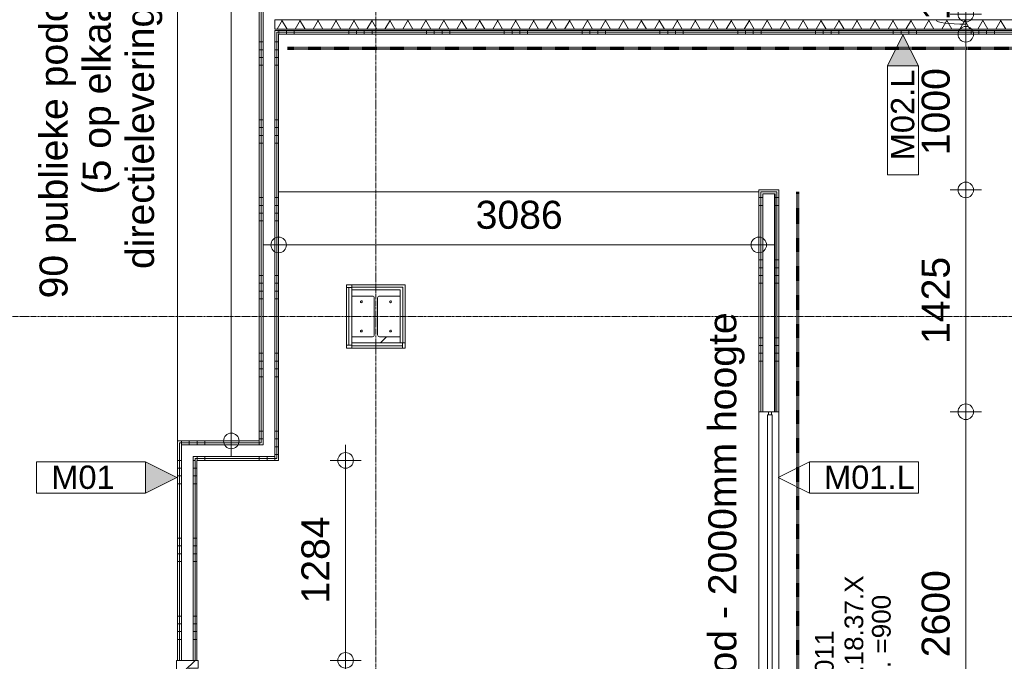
# Model space of a CAD drawing. Header units: millimetres. Extents: x 522 to 75900, y -25803 to 58941.
# Tile 49 of 134: x 20311 to 26639, y 32985 to 37106. Entities that reach past the tile are written whole.
import ezdxf

# ---------------------------------------------------------------- set-up
doc = ezdxf.new("R2010")
doc.units = ezdxf.units.MM
for name, pattern in [('Dash', [6.35, 3.175, -3.175]), ('Dot', [4.7625, 0, -4.7625]), ('Grid Line', [22.225, 12.7, -3.175, 3.175, -3.175]), ('Overhead', [3.96875, 2.38125, -1.5875])]:
    doc.linetypes.add(name, pattern=pattern)
for name, color, linetype, lineweight in [('00_Algemeen', 7, 'Dot', 9), ('00_Algemeen-100', 7, 'Continuous', 9), ('22_Metselwerk', 7, 'Continuous', 9), ('25_Metaalconstructiewerk', 7, 'Continuous', 9), ('30_Kozijnen-ramen-deuren', 7, 'Continuous', 9), ('34_Beglazing', 7, 'Continuous', 18), ('42_Dekvloeren en vloersystemen', 7, 'Continuous', 9)]:
    doc.layers.add(name, color=color, linetype=linetype, lineweight=lineweight)
doc.styles.add('Arial', font='arial.ttf', dxfattribs={"height": 180})
doc.styles.add('Arial_3', font='arial.ttf', dxfattribs={"height": 150})
doc.styles.add('Arial_4', font='arial.ttf', dxfattribs={"height": 120})
doc.dimstyles.new('1_8mm_continuous_mm_zwart', dxfattribs={"dimscale": 304.8, "dimtxt": 183.646692, "dimasz": 0.328084, "dimexe": 0.328084, "dimexo": 0.0625, "dimgap": 0.164042, "dimtad": 1, "dimdec": 0, "dimzin": 0, "dimdsep": 46, "dimtxsty": 'Arial', "dimblk1": 'DOTBLANK', "dimblk2": 'DOTBLANK', "dimsah": 1, "dimcen": 0.09, "dimdle": 0.328084, "dimazin": 0, "dimtfac": 1, "dimtdec": 4, "dimtix": 1, "dimtmove": 0, "dimatfit": 3, "dimfxl": 0.328084, "dimfxlon": 1, "dimtvp": 1, "dimtolj": 1, "dimtzin": 0, "dimarcsym": 2})
doc.dimstyles.new('1_8mm_continuous_mm_zwart_1', dxfattribs={"dimscale": 304.8, "dimtxt": 183.646692, "dimasz": 0.328084, "dimexe": 0.328084, "dimexo": 0.0625, "dimgap": 0.164042, "dimtad": 1, "dimdec": 0, "dimzin": 0, "dimdsep": 46, "dimtxsty": 'Arial', "dimblk1": 'DOTBLANK', "dimblk2": 'DOTBLANK', "dimsah": 1, "dimcen": 0.09, "dimdle": 0.328084, "dimazin": 0, "dimtfac": 1, "dimtdec": 4, "dimtix": 1, "dimtmove": 2, "dimatfit": 3, "dimfxl": 0.328084, "dimfxlon": 1, "dimtvp": 1, "dimtolj": 1, "dimtzin": 0, "dimarcsym": 2})
doc.dimstyles.new('1_8mm_continuous_mm_zwart_2', dxfattribs={"dimscale": 304.8, "dimtxt": 183.646692, "dimasz": 0.328084, "dimexe": 0.328084, "dimexo": 0.0625, "dimgap": 0.164042, "dimtad": 1, "dimdec": 0, "dimzin": 0, "dimdsep": 46, "dimtxsty": 'Arial', "dimblk1": 'DOTBLANK', "dimblk2": 'DOTBLANK', "dimsah": 1, "dimcen": 0.09, "dimdle": 0.328084, "dimazin": 0, "dimtfac": 1, "dimtdec": 4, "dimtix": 1, "dimtmove": 1, "dimatfit": 3, "dimfxl": 0.328084, "dimfxlon": 1, "dimtvp": 1, "dimtolj": 1, "dimtzin": 0, "dimarcsym": 2})
doc.dimstyles.new('1_8mm_continuous_mm_zwart_3', dxfattribs={"dimscale": 304.8, "dimtxt": 183.646692, "dimasz": 0.328084, "dimexe": 0.328084, "dimexo": 0.0625, "dimgap": 0.164042, "dimtad": 1, "dimdec": 0, "dimzin": 0, "dimdsep": 46, "dimtxsty": 'Arial', "dimblk1": 'DOTBLANK', "dimblk2": 'DOTBLANK', "dimsah": 1, "dimcen": 0.09, "dimdle": 0.328084, "dimazin": 0, "dimtfac": 1, "dimtdec": 4, "dimtix": 1, "dimtmove": 0, "dimatfit": 3, "dimfxl": 0.328084, "dimfxlon": 1, "dimtvp": 1, "dimtolj": 1, "dimtzin": 0, "dimarcsym": 2})
pattern_1 = [(90, (26925, 37012.5), (-500, 9e-13), []), (90, (26975, 37012.5), (-500, 9e-13), []), (90, (27025, 37012.5), (-500, 9e-13), []), (90, (27075, 37012.5), (-500, 9e-13), [])]
pattern_2 = [(180, (21975, 37812.5), (-6e-14, -500), []), (180, (21975, 37862.5), (-6e-14, -500), []), (180, (21975, 37912.5), (-6e-14, -500), []), (180, (21975, 37962.5), (-6e-14, -500), [])]
pattern_3 = [(180, (21450, 32625), (-6e-14, -500), []), (180, (21450, 32675), (-6e-14, -500), []), (180, (21450, 32725), (-6e-14, -500), []), (180, (21450, 32775), (-6e-14, -500), [])]
pattern_4 = [(90, (21850, 34275), (-500, 9e-13), []), (90, (21900, 34275), (-500, 9e-13), []), (90, (21950, 34275), (-500, 9e-13), []), (90, (22000, 34275), (-500, 9e-13), [])]
pattern_5 = [(9e-14, (25061, 33062.5), (-8e-13, 500), []), (9e-14, (25061, 33012.5), (-8e-13, 500), []), (9e-14, (25061, 32962.5), (-8e-13, 500), []), (9e-14, (25061, 32912.5), (-8e-13, 500), [])]
pattern_6 = [(90, (0, 0), (-200, 1e-14), [])]

# ---------------------------------------------------------------- blocks, each defined once
blk = doc.blocks.new('28_SCO_TLB_IN_steel S355_HEM - HE300M-V5-100 - Plattegrond - Begane grond')
at = {"layer": '25_Metaalconstructiewerk', "lineweight": 13}
h = blk.add_hatch(dxfattribs=at)
h.set_pattern_fill('FP_129', color=256, style=0, pattern_type=2)
h.set_pattern_definition([(45, (-22600, -35200), (-500, 500), []), (45, (-22430, -35200), (-500, 500), []), (45, (-22420, -35200), (-500, 500), []), (45, (-22410, -35200), (-500, 500), []), (45, (-22400, -35200), (-500, 500), []), (45, (-22390, -35200), (-500, 500), []), (45, (-22380, -35200), (-500, 500), []), (45, (-22370, -35200), (-500, 500), [])])
h.paths.add_polyline_path([(155, -170), (155, -131), (22.5, -131), (14, -127.5), (10.5, -119), (10.5, 119), (14, 127.5), (22.5, 131), (155, 131), (155, 170), (-155, 170), (-155, 131), (-22.5, 131), (-14, 127.5), (-10.5, 119), (-10.5, -119), (-14, -127.5), (-22.5, -131), (-155, -131), (-155, -170), (108.8, -170)], flags=0)
for p, q in [((155, 170), (-155, 170)), ((-155, 170), (-155, 131)), ((-155, 131), (-22.5, 131)), ((22.5, 131), (155, 131)), ((155, 131), (155, 170)), ((-10.5, 119), (-10.5, -119)), ((10.5, -119), (10.5, 119)), ((-22.5, -131), (-155, -131)), ((-155, -131), (-155, -170)), ((-155, -170), (155, -170)), ((155, -131), (22.5, -131)), ((155, -170), (155, -131))]:
    blk.add_line(p, q, dxfattribs=at)
for centre, start, end in [((-22.5, 119), 0, 90), ((22.5, 119), 90, 180), ((-22.5, -119), 270, 0), ((22.5, -119), 180, 270)]:
    blk.add_arc(centre, 12, start, end, dxfattribs=at)
blk = doc.blocks.new('28_ARC_staal - bevestiging - voetplaat 4 ankers lxbxt_f - 500x500x20 stelruimte 20 200-200 inboordiepte 500-3222366-100 - Plattegrond - Begane grond')
at = {"layer": '25_Metaalconstructiewerk', "lineweight": 13}
for centre, start, end in [((-93.9, 93.9), 0, 180), ((-93.9, 93.9), 180, 360), ((93.9, 93.9), 0, 180), ((93.9, 93.9), 180, 360), ((-93.9, -93.9), 0, 180), ((-93.9, -93.9), 180, 360), ((93.9, -93.9), 0, 180), ((93.9, -93.9), 180, 360)]:
    blk.add_arc(centre, 6, start, end, dxfattribs=at)
blk = doc.blocks.new('FRA_R12_AWT_CON_Betonwerk_R20_rvt-1-100 - Plattegrond - Begane grond')
at = {"lineweight": 13}
blk.add_blockref('28_SCO_TLB_IN_steel S355_HEM - HE300M-V5-100 - Plattegrond - Begane grond', (22600, 35200), dxfattribs=at)
at = {"lineweight": 13, "rotation": 89.99999999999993}
blk.add_blockref('28_ARC_staal - bevestiging - voetplaat 4 ankers lxbxt_f - 500x500x20 stelruimte 20 200-200 inboordiepte 500-3222366-100 - Plattegrond - Begane grond', (22600, 35200), dxfattribs=at)
blk = doc.blocks.new('32_HB_a - 01_35_1034x2400_125mm-9730252-100 - Plattegrond - Begane grond')
at = {"layer": '30_Kozijnen-ramen-deuren', "true_color": 0xc0c0c0}
h = blk.add_hatch(dxfattribs=at)
h.set_pattern_fill('FP_92', color=9, style=0, pattern_type=2)
h.set_pattern_definition([(135, (32473.35, -21399), (-70.71068, -70.71068), [])])
h.paths.add_polyline_path([(516.8, 58), (466.8, 58), (466.8, -2), (449.8, -2), (449.8, -81), (516.8, -81)], flags=0)
h.paths.add_polyline_path([(-450.2, -2), (-467.2, -2), (-467.2, 58), (-517.2, 58), (-517.2, -81), (-450.2, -81)], flags=0)
at = {"layer": '30_Kozijnen-ramen-deuren'}
for p, q in [((-517.2, 58), (-517.2, -81)), ((-467.2, 58), (-517.2, 58)), ((-467.2, -2), (-467.2, 58)), ((516.8, 58), (466.8, 58)), ((466.8, 58), (466.8, -2)), ((516.8, -81), (516.8, 58)), ((-450.2, -2), (-467.2, -2)), ((-450.2, -81), (-450.2, -2)), ((466.8, -2), (449.8, -2)), ((449.8, -2), (449.8, -81)), ((-517.2, -81), (-450.2, -81)), ((449.8, -81), (516.8, -81))]:
    blk.add_line(p, q, dxfattribs=at)
blk = doc.blocks.new('32_QS - 18_XR_2600 x 1500mm-8760825-100 - Plattegrond - Begane grond')
at = {"layer": '30_Kozijnen-ramen-deuren', "lineweight": 18}
for p, q in [((-1694.05, 2.75), (-1713.1, 2.75)), ((-1713.1, 2.75), (-1713.1, -16.3)), ((-1694.05, -16.3), (-1694.05, 2.75)), ((886.9, 2.75), (867.85, 2.75)), ((867.85, 2.75), (867.85, -16.3)), ((886.9, -16.3), (886.9, 2.75)), ((-1713.1, -16.3), (-1694.05, -16.3)), ((867.85, -16.3), (886.9, -16.3))]:
    blk.add_line(p, q, dxfattribs=at)
at = {"layer": '34_Beglazing'}
for p, q in [((867.85, 8.7), (-1694.05, 8.7)), ((-1694.05, 8.7), (-1694.05, -22.25)), ((867.85, -22.25), (867.85, 8.7)), ((-1694.05, -22.25), (867.85, -22.25))]:
    blk.add_line(p, q, dxfattribs=at)
blk = doc.blocks.new('DIMBLOCK21-100 - Plattegrond - Begane grond')
at = {"layer": '00_Algemeen-100', "transparency": 16777216}
for p, q in [((21975, 35759.2), (21975, 35559.2)), ((21975, 35659.2), (21975, 35759.2)), ((25061, 35759.2), (25061, 35559.2)), ((25061, 35659.2), (25061, 35759.2)), ((21875, 35659.2), (25161, 35659.2))]:
    blk.add_line(p, q, dxfattribs=at)
for centre in [(21975, 35659.2), (25061, 35659.2)]:
    blk.add_circle(centre, 50, dxfattribs=at)
at = {"layer": '00_Algemeen-100', "color": 0, "transparency": 16777216, "insert": (23241.1, 35942.8), "char_height": 180, "width": 664.518, "attachment_point": 1, "line_spacing_factor": 0.941778, "style": 'Arial'}
blk.add_mtext('3086', dxfattribs=at)
blk = doc.blocks.new('_DotBlank')
at = {"color": 0, "linetype": 'ByBlock', "lineweight": -2}
blk.add_line((-0.5, 0), (-1, 0), dxfattribs=at)
blk.add_circle((0, 0), 0.5, dxfattribs=at)
blk = doc.blocks.new('00_TAG-WA_wall tag_BAR - Type Mark_7x2_rotate-7455555-100 - Plattegrond - Begane grond')
at = {"layer": '00_Algemeen', "linetype": 'Continuous'}
blk.add_hatch(color=256, dxfattribs=at).paths.add_polyline_path([(0, 9), (1, 7), (-1, 7)], flags=0)
for p, q in [((0, 9), (-1, 7)), ((1, 7), (0, 9)), ((-1, 7), (1, 7)), ((-1, 7), (-1, 0)), ((1, 7), (-1, 7)), ((1, 0), (1, 7)), ((-1, 0), (1, 0))]:
    blk.add_line(p, q, dxfattribs=at)
blk = doc.blocks.new('00_TAG-WA_wall tag_BAR - Type Mark_7x2_overhead-7496951-100 - Plattegrond - Begane grond')
at = {"layer": '00_Algemeen', "linetype": 'Continuous'}
for p, q in [((-1, 7), (-1, 0)), ((1, 7), (-1, 7)), ((1, 0), (1, 7)), ((1, 0), (-1, 0)), ((-1, 0), (0, -2)), ((-1, 0), (1, 0)), ((0, -2), (1, 0))]:
    blk.add_line(p, q, dxfattribs=at)
blk = doc.blocks.new('DIMBLOCK107-100 - Plattegrond - Begane grond')
at = {"layer": '00_Algemeen-100', "transparency": 16777216}
for p, q in [((26291.3, 38139.5), (26491.3, 38139.5)), ((26391.3, 38139.5), (26291.3, 38139.5)), ((26391.3, 38139.5), (26391.3, 37141.5)), ((26491.3, 37141.5), (26291.3, 37141.5)), ((26391.3, 37141.5), (26491.3, 37141.5))]:
    blk.add_line(p, q, dxfattribs=at)
for centre in [(26391.3, 38139.5), (26391.3, 37141.5)]:
    blk.add_circle(centre, 50, dxfattribs=at)
at = {"layer": '00_Algemeen-100', "color": 0, "transparency": 16777216, "insert": (26469, 37432.8), "char_height": 180, "width": 498.389, "attachment_point": 1, "rotation": 90, "line_spacing_factor": 0.941778, "style": 'Arial'}
blk.add_mtext('998', dxfattribs=at)
blk = doc.blocks.new('DIMBLOCK108-100 - Plattegrond - Begane grond')
at = {"layer": '00_Algemeen-100', "transparency": 16777216}
for p, q in [((26491.3, 37141.5), (26291.3, 37141.5)), ((26391.3, 37141.5), (26391.3, 37012.5)), ((26391.3, 37141.5), (26491.3, 37141.5)), ((26491.3, 37012.5), (26291.3, 37012.5)), ((26391.3, 37012.5), (26491.3, 37012.5))]:
    blk.add_line(p, q, dxfattribs=at)
for centre in [(26391.3, 37141.5), (26391.3, 37012.5)]:
    blk.add_circle(centre, 50, dxfattribs=at)
blk.add_ellipse((26391.3, 37103), major_axis=(191.3, 0), ratio=0.135868, start_param=3.141593, end_param=4.712389, dxfattribs=at)
at = {"layer": '00_Algemeen-100', "color": 0, "transparency": 16777216, "insert": (26107.6, 37103), "char_height": 180, "width": 498.389, "attachment_point": 1, "rotation": 90, "line_spacing_factor": 0.941778, "style": 'Arial'}
blk.add_mtext('129', dxfattribs=at)
blk = doc.blocks.new('DIMBLOCK109-100 - Plattegrond - Begane grond')
at = {"layer": '00_Algemeen-100', "transparency": 16777216}
for p, q in [((26491.3, 37012.5), (26291.3, 37012.5)), ((26391.3, 37012.5), (26391.3, 36012.5)), ((26391.3, 37012.5), (26491.3, 37012.5)), ((26291.3, 36012.5), (26491.3, 36012.5)), ((26391.3, 36012.5), (26291.3, 36012.5))]:
    blk.add_line(p, q, dxfattribs=at)
for centre in [(26391.3, 37012.5), (26391.3, 36012.5)]:
    blk.add_circle(centre, 50, dxfattribs=at)
at = {"layer": '00_Algemeen-100', "color": 0, "transparency": 16777216, "insert": (26107.6, 36235.6), "char_height": 180, "width": 664.518, "attachment_point": 1, "rotation": 90, "line_spacing_factor": 0.941778, "style": 'Arial'}
blk.add_mtext('1000', dxfattribs=at)
blk = doc.blocks.new('DIMBLOCK110-100 - Plattegrond - Begane grond')
at = {"layer": '00_Algemeen-100', "transparency": 16777216}
for p, q in [((26291.3, 36012.5), (26491.3, 36012.5)), ((26391.3, 36012.5), (26291.3, 36012.5)), ((26391.3, 36012.5), (26391.3, 34587.5)), ((26291.3, 34587.5), (26491.3, 34587.5)), ((26391.3, 34587.5), (26291.3, 34587.5))]:
    blk.add_line(p, q, dxfattribs=at)
for centre in [(26391.3, 36012.5), (26391.3, 34587.5)]:
    blk.add_circle(centre, 50, dxfattribs=at)
at = {"layer": '00_Algemeen-100', "color": 0, "transparency": 16777216, "insert": (26107.6, 35023.1), "char_height": 180, "width": 664.518, "attachment_point": 1, "rotation": 90, "line_spacing_factor": 0.941778, "style": 'Arial'}
blk.add_mtext('1425', dxfattribs=at)
blk = doc.blocks.new('DIMBLOCK111-100 - Plattegrond - Begane grond')
at = {"layer": '00_Algemeen-100', "transparency": 16777216}
for p, q in [((26291.3, 34587.5), (26491.3, 34587.5)), ((26391.3, 34587.5), (26291.3, 34587.5)), ((26391.3, 34587.5), (26391.3, 31987.5)), ((26291.3, 31987.5), (26491.3, 31987.5)), ((26391.3, 31987.5), (26291.3, 31987.5))]:
    blk.add_line(p, q, dxfattribs=at)
for centre in [(26391.3, 34587.5), (26391.3, 31987.5)]:
    blk.add_circle(centre, 50, dxfattribs=at)
at = {"layer": '00_Algemeen-100', "color": 0, "transparency": 16777216, "insert": (26107.6, 33010.6), "char_height": 180, "width": 664.518, "attachment_point": 1, "rotation": 90, "line_spacing_factor": 0.941778, "style": 'Arial'}
blk.add_mtext('2600', dxfattribs=at)
blk = doc.blocks.new('DIMBLOCK390-100 - Plattegrond - Begane grond')
at = {"layer": '00_Algemeen-100', "transparency": 16777216}
for p, q in [((22405, 34375), (22405, 32990.5)), ((22305, 34275), (22505, 34275)), ((22405, 34275), (22305, 34275)), ((22505, 32990.5), (22305, 32990.5)), ((22405, 32990.5), (22505, 32990.5))]:
    blk.add_line(p, q, dxfattribs=at)
for centre in [(22405, 34275), (22405, 32990.5)]:
    blk.add_circle(centre, 50, dxfattribs=at)
at = {"layer": '00_Algemeen-100', "color": 0, "transparency": 16777216, "insert": (22121.3, 33355.9), "char_height": 180, "width": 664.518, "attachment_point": 1, "rotation": 90, "line_spacing_factor": 0.941778, "style": 'Arial'}
blk.add_mtext('1284', dxfattribs=at)
blk = doc.blocks.new('DIMBLOCK391-100 - Plattegrond - Begane grond')
at = {"layer": '00_Algemeen-100', "transparency": 16777216}
for p, q in [((22505, 32990.5), (22305, 32990.5)), ((22405, 32990.5), (22405, 31956.5)), ((22405, 32990.5), (22505, 32990.5)), ((22505, 31956.5), (22305, 31956.5)), ((22405, 31956.5), (22505, 31956.5))]:
    blk.add_line(p, q, dxfattribs=at)
for centre in [(22405, 32990.5), (22405, 31956.5)]:
    blk.add_circle(centre, 50, dxfattribs=at)
at = {"layer": '00_Algemeen-100', "color": 0, "transparency": 16777216, "insert": (22121.3, 32196.6), "char_height": 180, "width": 664.518, "attachment_point": 1, "rotation": 90, "line_spacing_factor": 0.941778, "style": 'Arial'}
blk.add_mtext('1034', dxfattribs=at)
blk = doc.blocks.new('DIMBLOCK426-100 - Plattegrond - Begane grond')
at = {"layer": '00_Algemeen-100', "transparency": 16777216}
for p, q in [((21670.6, 40800), (21670.6, 34300)), ((21770.6, 40700), (21570.6, 40700)), ((21670.6, 40700), (21770.6, 40700)), ((21770.6, 34400), (21570.6, 34400)), ((21670.6, 34400), (21770.6, 34400))]:
    blk.add_line(p, q, dxfattribs=at)
for centre in [(21670.6, 40700), (21670.6, 34400)]:
    blk.add_circle(centre, 50, dxfattribs=at)
at = {"layer": '00_Algemeen-100', "color": 0, "transparency": 16777216, "insert": (21386.9, 37273.1), "char_height": 180, "width": 664.518, "attachment_point": 1, "rotation": 90, "line_spacing_factor": 0.941778, "style": 'Arial'}
blk.add_mtext('6300', dxfattribs=at)

msp = doc.modelspace()

# ---------------------------------------------------------------- hatches: boundary and pattern name
at = {"layer": '22_Metselwerk', "true_color": 0x808080}
h = msp.add_hatch(dxfattribs=at)
h.set_pattern_fill('FP_49', color=8, angle=270, style=0, pattern_type=2)
h.set_pattern_definition(pattern_2)
h.paths.add_polyline_path([(21975, 34287.5), (21975, 37025), (21962.5, 37025), (21962.5, 34287.5)], flags=0)
h.paths.add_polyline_path([(21975, 37129), (21975, 40825), (21962.5, 40825), (21962.5, 37129)], flags=0)
h = msp.add_hatch(dxfattribs=at)
h.set_pattern_fill('FP_49', color=8, angle=270, style=0, pattern_type=2)
h.set_pattern_definition(pattern_2)
h.paths.add_polyline_path([(21962.5, 34300), (21962.5, 37037.5), (21950, 37037.5), (21950, 34300)], flags=0)
h.paths.add_polyline_path([(21962.5, 37112.5), (21962.5, 40812.5), (21950, 40812.5), (21950, 37112.5)], flags=0)
h = msp.add_hatch(dxfattribs=at)
h.set_pattern_fill('FP_49', color=8, angle=270, style=0, pattern_type=2)
h.set_pattern_definition(pattern_2)
h.paths.add_polyline_path([(21862.5, 34400), (21862.5, 40712.5), (21850, 40712.5), (21850, 34400)], flags=0)
h = msp.add_hatch(dxfattribs=at)
h.set_pattern_fill('FP_49', color=8, angle=270, style=0, pattern_type=2)
h.set_pattern_definition(pattern_2)
h.paths.add_polyline_path([(21875, 34387.5), (21875, 40725), (21862.5, 40725), (21862.5, 34387.5)], flags=0)
at = {"layer": '22_Metselwerk'}
h = msp.add_hatch(dxfattribs=at)
h.set_pattern_fill('FP_2', color=256, angle=240, style=0, pattern_type=2)
h.set_pattern_definition([(60, (0, 0), (-86.60254, 50), []), (120, (0, 0), (-86.60254, -50), [])])
h.paths.add_polyline_path([(22099.6, 37045), (31475, 37045), (31475, 37105), (21950, 37105), (21950, 37045), (21975, 37045)], flags=0)
at = {"layer": '22_Metselwerk', "true_color": 0x808080}
h = msp.add_hatch(dxfattribs=at)
h.set_pattern_fill('FP_36', color=8, angle=270, style=0, pattern_type=2)
h.set_pattern_definition(pattern_1)
h.paths.add_polyline_path([(31442.5, 37025), (31442.5, 37037.5), (21962.5, 37037.5), (21962.5, 37025), (28395.2, 37025)], flags=0)
h = msp.add_hatch(dxfattribs=at)
h.set_pattern_fill('FP_36', color=8, angle=270, style=0, pattern_type=2)
h.set_pattern_definition(pattern_1)
h.paths.add_polyline_path([(28395.2, 37012.5), (31442.5, 37012.5), (31442.5, 37025), (21975, 37025), (21975, 37012.5), (25145.8, 37012.5)], flags=0)
h = msp.add_hatch(dxfattribs=at)
h.set_pattern_fill('FP_160', color=8, angle=-90, style=0, pattern_type=2)
h.set_pattern_definition(pattern_5)
h.paths.add_polyline_path([(25145.8, 30512.5), (25177.5, 30512.5), (25177.5, 30525), (25073.5, 30525), (25073.5, 31987.5), (25061, 31987.5), (25061, 30512.5), (25086, 30512.5)], flags=0)
h.paths.add_polyline_path([(25061, 34587.5), (25073.5, 34587.5), (25073.5, 36000), (25177.5, 36000), (25177.5, 36012.5), (25061, 36012.5), (25061, 34770)], flags=0)
h = msp.add_hatch(dxfattribs=at)
h.set_pattern_fill('FP_160', color=8, angle=-90, style=0, pattern_type=2)
h.set_pattern_definition(pattern_5)
h.paths.add_polyline_path([(25177.5, 30566.5), (25190, 30566.5), (25190, 31987.5), (25177.5, 31987.5), (25177.5, 30812.5)], flags=0)
h.paths.add_polyline_path([(25190, 34587.5), (25190, 36012.5), (25177.5, 36012.5), (25177.5, 34587.5)], flags=0)
h = msp.add_hatch(dxfattribs=at)
h.set_pattern_fill('FP_160', color=8, angle=-90, style=0, pattern_type=2)
h.set_pattern_definition(pattern_5)
h.paths.add_polyline_path([(25073.5, 30525), (25165, 30525), (25165, 30537.5), (25086, 30537.5), (25086, 31987.5), (25073.5, 31987.5), (25073.5, 30812.5)], flags=0)
h.paths.add_polyline_path([(25086, 34587.5), (25086, 35987.5), (25165, 35987.5), (25165, 36000), (25073.5, 36000), (25073.5, 34587.5)], flags=0)
at = {"layer": '22_Metselwerk', "lineweight": 5, "true_color": 0x808080}
h = msp.add_hatch(color=8, dxfattribs=at)
h.paths.add_polyline_path([(25165, 30550), (25165, 31987.5), (25161, 31987.5), (25161, 30550)], flags=0)
h.paths.add_polyline_path([(25165, 34587.5), (25165, 35987.5), (25161, 35987.5), (25161, 34587.5)], flags=0)
at = {"layer": '22_Metselwerk', "true_color": 0x808080}
h = msp.add_hatch(dxfattribs=at)
h.set_pattern_fill('FP_160', color=8, angle=-90, style=0, pattern_type=2)
h.set_pattern_definition(pattern_5)
h.paths.add_polyline_path([(25177.5, 30554), (25177.5, 31987.5), (25165, 31987.5), (25165, 30554)], flags=0)
h.paths.add_polyline_path([(25165, 34587.5), (25177.5, 34587.5), (25177.5, 36000), (25165, 36000), (25165, 34770)], flags=0)
h = msp.add_hatch(dxfattribs=at)
h.set_pattern_fill('FP_391', color=8, style=0, pattern_type=2)
h.set_pattern_definition(pattern_6)
h.paths.add_polyline_path([(22755, 35388), (22773, 35388), (22773, 35403), (22445, 35403), (22445, 35388), (22708.8, 35388)], flags=0)
h = msp.add_hatch(dxfattribs=at)
h.set_pattern_fill('FP_391', color=8, style=0, pattern_type=2)
h.set_pattern_definition(pattern_6)
h.paths.add_polyline_path([(22755, 35370), (22755, 35388), (22445, 35388), (22445, 35370), (22708.8, 35370)], flags=0)
h = msp.add_hatch(dxfattribs=at)
h.set_pattern_fill('FP_391', color=8, style=0, pattern_type=2)
h.set_pattern_definition(pattern_6)
h.paths.add_polyline_path([(22770, 35012), (22770, 35030), (22445, 35030), (22445, 35012), (22755, 35012)], flags=0)
h = msp.add_hatch(dxfattribs=at)
h.set_pattern_fill('FP_391', color=8, style=0, pattern_type=2)
h.set_pattern_definition(pattern_6)
h.paths.add_polyline_path([(22708.8, 34997), (22770, 34997), (22770, 35012), (22445, 35012), (22445, 34997)], flags=0)
h = msp.add_hatch(dxfattribs=at)
h.set_pattern_fill('FP_52', color=8, angle=270, style=0, pattern_type=2)
h.set_pattern_definition(pattern_4)
h.paths.add_polyline_path([(21337.5, 34387.5), (21862.5, 34387.5), (21862.5, 34400), (21325, 34400), (21325, 34387.5)], flags=0)
h = msp.add_hatch(dxfattribs=at)
h.set_pattern_fill('FP_51', color=8, angle=270, style=0, pattern_type=2)
h.set_pattern_definition(pattern_3)
h.paths.add_polyline_path([(21337.5, 30575), (21337.5, 31956.5), (21325, 31956.5), (21325, 30575)], flags=0)
h.paths.add_polyline_path([(21325, 32990.5), (21337.5, 32990.5), (21337.5, 34387.5), (21325, 34387.5), (21325, 33187)], flags=0)
h = msp.add_hatch(dxfattribs=at)
h.set_pattern_fill('FP_52', color=8, angle=270, style=0, pattern_type=2)
h.set_pattern_definition(pattern_4)
h.paths.add_polyline_path([(21350, 34375), (21875, 34375), (21875, 34387.5), (21337.5, 34387.5), (21337.5, 34375)], flags=0)
h = msp.add_hatch(dxfattribs=at)
h.set_pattern_fill('FP_51', color=8, angle=270, style=0, pattern_type=2)
h.set_pattern_definition(pattern_3)
h.paths.add_polyline_path([(21350, 30587.5), (21350, 31956.5), (21337.5, 31956.5), (21337.5, 30587.5)], flags=0)
h.paths.add_polyline_path([(21337.5, 32990.5), (21350, 32990.5), (21350, 34375), (21337.5, 34374.2), (21337.5, 33187)], flags=0)
h = msp.add_hatch(dxfattribs=at)
h.set_pattern_fill('FP_52', color=8, angle=270, style=0, pattern_type=2)
h.set_pattern_definition(pattern_4)
h.paths.add_polyline_path([(21490.3, 34287.5), (21962.5, 34287.5), (21962.5, 34300), (21425, 34300), (21425, 34287.5), (21437.5, 34287.5)], flags=0)
h = msp.add_hatch(dxfattribs=at)
h.set_pattern_fill('FP_51', color=8, angle=270, style=0, pattern_type=2)
h.set_pattern_definition(pattern_3)
h.paths.add_polyline_path([(21337.5, 30575), (21450, 30575), (21450, 31956.5), (21437.5, 31956.5), (21437.5, 30587.5), (21337.5, 30587.5)], flags=0)
h.paths.add_polyline_path([(21437.5, 32990.5), (21450, 32990.5), (21450, 34275), (21437.5, 34275), (21437.5, 33187)], flags=0)
h = msp.add_hatch(dxfattribs=at)
h.set_pattern_fill('FP_51', color=8, angle=270, style=0, pattern_type=2)
h.set_pattern_definition(pattern_3)
h.paths.add_polyline_path([(21437.5, 30587.5), (21437.5, 31956.5), (21425, 31956.5), (21425, 30600), (21350, 30600), (21350, 30587.5), (21425, 30587.5)], flags=0)
h.paths.add_polyline_path([(21437.5, 32990.5), (21437.5, 34287.5), (21425, 34287.5), (21425, 32990.5)], flags=0)
h = msp.add_hatch(dxfattribs=at)
h.set_pattern_fill('FP_52', color=8, angle=270, style=0, pattern_type=2)
h.set_pattern_definition(pattern_4)
h.paths.add_polyline_path([(21490.3, 34275), (21975, 34275), (21975, 34287.5), (21437.5, 34287.5), (21437.5, 34275), (21450, 34275)], flags=0)

# ---------------------------------------------------------------- linework, layer by layer
at = {"layer": '00_Algemeen', "color": 16, "linetype": 'Grid Line', "true_color": 0x800000}
for p, q in [((22600, 4084), (22600, 58341)), ((5155.6, 35200), (57181.4, 35200))]:
    msp.add_line(p, q, dxfattribs=at)
at = {"layer": '00_Algemeen', "linetype": 'Overhead'}
msp.add_line((21325, 34400), (21325, 40700), dxfattribs=at)
msp.add_line((21325, 34400), (21325, 40700), dxfattribs=at)
at = {"layer": '00_Algemeen', "color": 11, "linetype": 'Dash', "lineweight": 70, "true_color": 0xff8040}
for p, q in [((31370, 36920), (22030, 36920)), ((25310, 36000), (25310, 30640))]:
    msp.add_line(p, q, dxfattribs=at)
at = {"layer": '22_Metselwerk'}
for p, q in [((21850, 40700), (21850, 34400)), ((21862.5, 40712.5), (21862.5, 34387.5)), ((21875, 34375), (21875, 40725)), ((31475, 37105), (21950, 37105)), ((21950, 37045), (21950, 37105)), ((31475, 37045), (21950, 37045)), ((31475, 37037.5), (21950, 37037.5)), ((21950, 34300), (21950, 37037.5)), ((31442.5, 37025), (21962.5, 37025)), ((21962.5, 34287.5), (21962.5, 37025)), ((21975, 37012.5), (31442.5, 37012.5)), ((21975, 34275), (21975, 37012.5)), ((25190, 36012.5), (25061, 36012.5)), ((25061, 30450), (25061, 36012.5)), ((25190, 36012.5), (25190, 30579)), ((25073.5, 34587.5), (25073.5, 36000)), ((25177.5, 36000), (25073.5, 36000)), ((25086, 34587.5), (25086, 35987.5)), ((25086, 35987.5), (25165, 35987.5)), ((25161, 34587.5), (25161, 35987.5)), ((25165, 34587.5), (25165, 35987.5)), ((25177.5, 34587.5), (25177.5, 36000)), ((22412, 35385), (22412, 35015)), ((22445, 35385), (22412, 35385)), ((22427, 35015), (22427, 35385)), ((22788, 35403), (22445, 35403)), ((22445, 35403), (22445, 35370)), ((22445, 35388), (22773, 35388)), ((22773, 35388), (22773, 35030)), ((22788, 35030), (22788, 35403)), ((22445, 35069), (22445, 35331)), ((22755, 35331), (22755, 35069)), ((22412, 35015), (22445, 35015)), ((22445, 35030), (22445, 34997)), ((22770, 35012), (22445, 35012)), ((22445, 34997), (22770, 34997)), ((22755, 35030), (22788, 35030)), ((22770, 34997), (22770, 35030)), ((25061, 34587.5), (25122.7, 34587.5)), ((25141.8, 34587.5), (25190, 34587.5)), ((21325, 34400), (21325, 32990.5)), ((21850, 34400), (21325, 34400)), ((21337.5, 32990.5), (21337.5, 34387.5)), ((21862.5, 34387.5), (21337.5, 34387.5)), ((21350, 32990.5), (21350, 34375)), ((21875, 34375), (21350, 34375)), ((21425, 32990.5), (21425, 34300)), ((21950, 34300), (21425, 34300)), ((21437.5, 32990.5), (21437.5, 34287.5)), ((21962.5, 34287.5), (21437.5, 34287.5)), ((21450, 32990.5), (21450, 34275)), ((21450, 34275), (21975, 34275)), ((21325, 32990.5), (21450, 32990.5))]:
    msp.add_line(p, q, dxfattribs=at)
at = {"layer": '42_Dekvloeren en vloersystemen', "color": 7, "true_color": 0xffffff}
for p, q in [((25061, 36000), (21975, 36000)), ((22412, 35385), (22412, 35403)), ((22412, 35403), (22445, 35403)), ((22412, 34997), (22412, 35015)), ((22445, 34997), (22412, 34997)), ((22788, 34997), (22770, 34997)), ((22788, 35030), (22788, 34997))]:
    msp.add_line(p, q, dxfattribs=at)

# ---------------------------------------------------------------- block references
at = {"lineweight": 5}
msp.add_blockref('FRA_R12_AWT_CON_Betonwerk_R20_rvt-1-100 - Plattegrond - Begane grond', (0, 0), dxfattribs=at)
at = {"layer": '00_Algemeen', "linetype": 'Continuous', "xscale": 99.99999999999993, "yscale": 99.99999999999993, "zscale": 99.99999999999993}
msp.add_blockref('00_TAG-WA_wall tag_BAR - Type Mark_7x2_rotate-7455555-100 - Plattegrond - Begane grond', (25987.2, 36108.6), dxfattribs=at)
for name, p, rotation in [('00_TAG-WA_wall tag_BAR - Type Mark_7x2_rotate-7455555-100 - Plattegrond - Begane grond', (20419.7, 34165), 270.0000000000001), ('00_TAG-WA_wall tag_BAR - Type Mark_7x2_overhead-7496951-100 - Plattegrond - Begane grond', (25386.2, 34165), 270)]:
    msp.add_blockref(name, p, dxfattribs=dict(at, rotation=rotation))
at = {"layer": '30_Kozijnen-ramen-deuren'}
for name, p, rotation in [('32_QS - 18_XR_2600 x 1500mm-8760825-100 - Plattegrond - Begane grond', (25125.5, 33700.6), 89.99999999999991), ('32_HB_a - 01_35_1034x2400_125mm-9730252-100 - Plattegrond - Begane grond', (21399, 32473.3), 270)]:
    msp.add_blockref(name, p, dxfattribs=dict(at, rotation=rotation))

# ---------------------------------------------------------------- texts
at = {"layer": '00_Algemeen', "linetype": 'Continuous', "attachment_point": 1, "rotation": 90}
for s, insert, char_height, width, style in [('90 publieke podo lockers', (20438.1, 35315.5), 180, 3270.885, 'Arial'), (' directielevering Fontys', (20993.8, 35434.6), 180, 2974.261, 'Arial'), ('(5 op elkaar)', (20716, 35983.6), 180, 1643.459, 'Arial'), ('M02.L', (25910.2, 36202.6), 150, 721.519, 'Arial_3'), ('lood - 2000mm hoogte ', (24736.3, 32710.4), 180, 3062.446, 'Arial')]:
    msp.add_mtext(s, dxfattribs=dict(at, insert=insert, char_height=char_height, width=width, style=style))
at = {"layer": '00_Algemeen', "linetype": 'Continuous', "char_height": 150, "attachment_point": 1, "style": 'Arial_3'}
for s, insert, width in [('M01', (20513.7, 34242.1), 505.063), ('M01.L', (25480.2, 34242.1), 721.519)]:
    msp.add_mtext(s, dxfattribs=dict(at, insert=insert, width=width))
at = {"layer": '30_Kozijnen-ramen-deuren', "char_height": 120, "attachment_point": 1, "rotation": 90, "style": 'Arial_4'}
for s, insert, width in [('QS.18.37.X', (25612.1, 32669.3), 1122.362), ('Ok koz. =900', (25788.3, 32419.3), 1298.734), ('00.011', (25421.9, 32669.3), 665.401)]:
    msp.add_mtext(s, dxfattribs=dict(at, insert=insert, width=width))

# ---------------------------------------------------------------- dimensions: what is measured, and where the dimension line sits
at = {"layer": '00_Algemeen', "linetype": 'Continuous'}
for base, p1, p2, dimstyle, override, picture, middle in [((21670.6, 34400), (21770.6, 40700), (21770.6, 34400), '1_8mm_continuous_mm_zwart_3', {"dimpost": '<>', "dimfxl": 6300}, 'DIMBLOCK426-100 - Plattegrond - Begane grond', (21528.6, 37550)), ((26391.3, 36012.5), (26491.3, 37012.5), (26291.3, 36012.5), '1_8mm_continuous_mm_zwart', {"dimpost": '<>', "dimfxl": 1019.803903}, 'DIMBLOCK109-100 - Plattegrond - Begane grond', (26249.4, 36512.5)), ((26391.3, 34587.5), (26291.3, 36012.5), (26291.3, 34587.5), '1_8mm_continuous_mm_zwart', {"dimpost": '<>', "dimfxl": 1425}, 'DIMBLOCK110-100 - Plattegrond - Begane grond', (26249.4, 35300)), ((26391.3, 31987.5), (26291.3, 34587.5), (26291.3, 31987.5), '1_8mm_continuous_mm_zwart', {"dimpost": '<>', "dimfxl": 2600}, 'DIMBLOCK111-100 - Plattegrond - Begane grond', (26249.4, 33287.5)), ((22405.0020947, 32990.5000001), (22305.0020947, 34275), (22505.0020947, 32990.5000001), '1_8mm_continuous_mm_zwart_3', {"dimpost": '<>', "dimfxl": 1299.977019}, 'DIMBLOCK390-100 - Plattegrond - Begane grond', (22263.0989563, 33632.75)), ((22405, 31956.5), (22505, 32990.5), (22505, 31956.5), '1_8mm_continuous_mm_zwart_3', {"dimpost": '<>', "dimfxl": 1034}, 'DIMBLOCK391-100 - Plattegrond - Begane grond', (22263, 32473.5))]:
    dim = msp.add_linear_dim(base=base, p1=p1, p2=p2, angle=90, dimstyle=dimstyle, override=override, dxfattribs=at)
    dim.commit()
    dim.dimension.update_dxf_attribs({"geometry": picture, "text_midpoint": middle})
for base, p1, p2, dimstyle, override, picture, middle in [((26391.3, 37141.5), (26291.3, 38139.5), (26491.3, 37141.5), '1_8mm_continuous_mm_zwart_1', {"dimpost": '<>', "dimfxl": 1017.842817}, 'DIMBLOCK107-100 - Plattegrond - Begane grond', (26589, 37682)), ((26391.3, 37012.5), (26491.3, 37141.5), (26491.3, 37012.5), '1_8mm_continuous_mm_zwart_2', {"dimpost": '<>', "dimfxl": 129}, 'DIMBLOCK108-100 - Plattegrond - Begane grond', (26227.6, 37352.2))]:
    dim = msp.add_linear_dim(base=base, p1=p1, p2=p2, angle=90, dimstyle=dimstyle, override=override, dxfattribs=at)
    dim.commit()
    dim.dimension.update_dxf_attribs({"geometry": picture, "text_midpoint": middle, "dimtype": 160, "text_rotation": 90})
dim = msp.add_linear_dim(base=(25061, 35659.2), p1=(21975, 35759.2), p2=(25061, 35759.2), dimstyle='1_8mm_continuous_mm_zwart', override={"dimpost": '<>', "dimfxl": 3086}, dxfattribs=at)
dim.commit()
dim.dimension.update_dxf_attribs({"geometry": 'DIMBLOCK21-100 - Plattegrond - Begane grond', "text_midpoint": (23518, 35801.1)})

doc.saveas('drawing.dxf')
